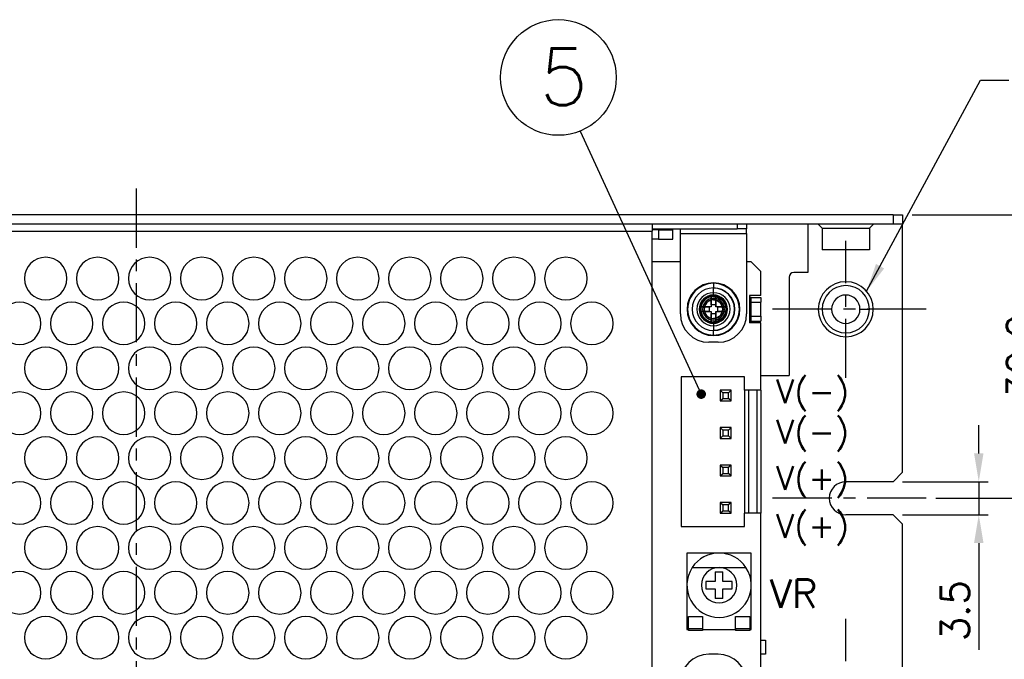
# Model space of a CAD drawing. Extents: x 210 to 804, y -840 to 420.
# Tile 38 of 50: x 563 to 667, y 237 to 305. Entities that reach past the tile are written whole.
import ezdxf

# ---------------------------------------------------------------- set-up
doc = ezdxf.new("R2010")
doc.units = 0
doc.header["$LTSCALE"] = 0.5
doc.linetypes.add('CENTER', pattern=[2, 1.25, -0.25, 0.25, -0.25])
doc.layers.get('0').update_dxf_attribs({"linetype": 'CONTINUOUS'})
doc.layers.get('Defpoints').update_dxf_attribs({"linetype": 'CONTINUOUS'})
for name, color, linetype in [('02___PRT_ALL_AXES', 7, 'CONTINUOUS'), ('c', 4, 'CENTER'), ('DIM', 7, 'CONTINUOUS')]:
    doc.layers.add(name, color=color, linetype=linetype)
doc.styles.add('SIMPLEX', font='SIMPLEX.shx')
doc.dimstyles.get("Standard").update_dxf_attribs({"dimtxt": 3, "dimasz": 3, "dimexe": 1.25, "dimexo": 1, "dimgap": 1, "dimtad": 1, "dimdec": 1, "dimzin": 0, "dimdsep": 46, "dimtxsty": 'STANDARD', "dimcen": 0.5, "dimclrd": 2, "dimclre": 2, "dimclrt": 2, "dimadec": 0, "dimazin": 0, "dimtfac": 1, "dimtdec": 1, "dimtmove": 0, "dimatfit": 3, "dimfxl": 1, "dimtolj": 1, "dimtzin": 0, "dimarcsym": 0})
doc.dimstyles.new('STANDARD$0', dxfattribs={"dimtxt": 3, "dimasz": 3, "dimexe": 1, "dimexo": 1, "dimgap": 1, "dimtad": 1, "dimdec": 1, "dimzin": 0, "dimdsep": 46, "dimtxsty": 'STANDARD', "dimcen": -0.5, "dimclrd": 2, "dimclre": 2, "dimclrt": 2, "dimadec": 1, "dimazin": 0, "dimtfac": 1, "dimtdec": 1, "dimtmove": 0, "dimatfit": 3, "dimfxl": 1, "dimtolj": 1, "dimtzin": 0, "dimarcsym": 0})

# ---------------------------------------------------------------- blocks, each defined once
blk = doc.blocks.new('*D24')
at = {"layer": 'Defpoints', "color": 0}
for p in [(656.3, 284.51), (658.81, 254.51), (671.31, 254.51)]:
    blk.add_point(p, dxfattribs=at)
at = {"layer": 'DIM', "lineweight": -2}
for p, q in [((657.3, 284.51), (672.31, 284.51)), ((671.31, 281.51), (671.31, 257.51)), ((659.81, 254.51), (672.31, 254.51))]:
    blk.add_line(p, q, dxfattribs=at)
at = {"layer": 'DIM'}
for points in [[(670.81, 281.51), (671.81, 281.51), (671.31, 284.51)], [(670.81, 257.51), (671.81, 257.51), (671.31, 254.51)]]:
    blk.add_solid(points, dxfattribs=at)
at = {"layer": 'DIM', "insert": (668.81, 269.51), "char_height": 3, "attachment_point": 5, "rotation": 90, "style": 'SIMPLEX'}
blk.add_mtext('\\A1;30.0', dxfattribs=at)
blk = doc.blocks.new('*D25')
at = {"layer": 'Defpoints', "color": 0}
for p in [(655.3, 256.26), (664.36, 256.26), (655.3, 252.76)]:
    blk.add_point(p, dxfattribs=at)
at = {"layer": 'DIM', "lineweight": -2}
for p, q in [((664.36, 259.26), (664.36, 262.26)), ((656.3, 256.26), (665.36, 256.26)), ((664.36, 256.26), (664.36, 252.76)), ((656.3, 252.76), (665.36, 252.76)), ((664.36, 249.76), (664.36, 238.48))]:
    blk.add_line(p, q, dxfattribs=at)
at = {"layer": 'DIM'}
for points in [[(663.86, 259.26), (664.86, 259.26), (664.36, 256.26)], [(663.86, 249.76), (664.86, 249.76), (664.36, 252.76)]]:
    blk.add_solid(points, dxfattribs=at)
at = {"layer": 'DIM', "insert": (661.86, 242.62), "char_height": 3, "attachment_point": 5, "rotation": 90, "style": 'SIMPLEX'}
blk.add_mtext('\\A1;3.5', dxfattribs=at)

msp = doc.modelspace()

# ---------------------------------------------------------------- linework, layer by layer
at = {"color": 7, "linetype": 'Continuous'}
for p, q in [((655.3, 284.51), (495.3, 284.51)), ((655.3, 284.51), (656.3, 284.51)), ((655.3, 284.51), (655.3, 283.51)), ((656.3, 284.51), (656.3, 283.51)), ((656.3, 284.51), (656.3, 283.51)), ((629.81, 283.51), (520.81, 283.51)), ((629.81, 283.51), (629.81, 283.01)), ((655.3, 283.51), (629.81, 283.51)), ((638.81, 283.51), (638.81, 283.01)), ((639.81, 283.51), (639.81, 283.01)), ((639.81, 283.51), (639.81, 283.01)), ((646.3, 283.51), (646.3, 278.39)), ((656.3, 283.51), (655.3, 283.51)), ((656.3, 257.26), (656.3, 283.51)), ((520.81, 282.76), (629.81, 282.76)), ((629.81, 283.01), (638.81, 283.01)), ((629.81, 283.01), (629.81, 282.76)), ((630.5, 282.91), (629.81, 282.91)), ((629.81, 225.26), (629.81, 282.76)), ((630.5, 282.91), (632, 282.91)), ((630.5, 282.91), (630.5, 281.91)), ((632, 281.91), (632, 282.91)), ((632.81, 282.51), (632.81, 283.01)), ((632.81, 274.01), (632.81, 282.51)), ((632.81, 282.51), (639.81, 282.51)), ((639.81, 283.01), (638.81, 283.01)), ((639.81, 282.51), (639.81, 283.01)), ((639.81, 282.51), (639.81, 274.01)), ((630.5, 281.91), (629.81, 281.91)), ((630.5, 281.91), (632, 281.91)), ((632.81, 279.51), (629.81, 279.51)), ((640.3, 279.51), (639.81, 279.51)), ((641.3, 278.51), (640.3, 279.51)), ((641.3, 275.96), (641.3, 278.51)), ((646.3, 278.39), (644.8, 278.39)), ((644.3, 277.89), (644.3, 267.51)), ((641.3, 275.96), (640.1, 275.96)), ((640.1, 275.96), (640.1, 273.06)), ((636.07, 275.85), (636.07, 274.75)), ((636.07, 274.96), (636.07, 275.85)), ((636.07, 274.96), (636.07, 274.75)), ((636.55, 274.96), (636.07, 274.96)), ((636.55, 274.75), (636.55, 275.85)), ((636.55, 275.85), (636.55, 274.96)), ((636.55, 274.96), (636.55, 274.75)), ((640.3, 275.76), (640.1, 275.76)), ((640.3, 275.76), (641.3, 275.76)), ((640.3, 275.76), (641.3, 275.76)), ((640.3, 275.26), (640.3, 275.76)), ((640.3, 275.26), (641.3, 275.26)), ((640.3, 273.76), (640.3, 275.26)), ((641.3, 275.76), (641.3, 275.26)), ((641.3, 273.76), (641.3, 275.26)), ((636.07, 274.75), (634.97, 274.75)), ((634.97, 274.75), (635.86, 274.75)), ((634.97, 274.27), (636.07, 274.27)), ((635.86, 274.27), (634.97, 274.27)), ((635.86, 274.75), (635.86, 274.27)), ((636.07, 274.75), (635.86, 274.75)), ((635.86, 274.27), (636.07, 274.27)), ((636.07, 274.27), (636.07, 273.17)), ((636.07, 274.27), (636.07, 274.06)), ((636.07, 273.17), (636.07, 274.06)), ((636.07, 274.06), (636.55, 274.06)), ((637.65, 274.75), (636.55, 274.75)), ((636.76, 274.75), (636.55, 274.75)), ((636.55, 274.27), (636.55, 274.06)), ((636.55, 273.17), (636.55, 274.27)), ((636.55, 274.27), (637.65, 274.27)), ((636.55, 274.27), (636.76, 274.27)), ((636.55, 274.06), (636.55, 273.17)), ((636.76, 274.27), (636.76, 274.75)), ((636.76, 274.75), (637.65, 274.75)), ((637.65, 274.27), (636.76, 274.27)), ((640.1, 273.26), (640.3, 273.26)), ((641.3, 273.06), (640.1, 273.06)), ((640.3, 273.76), (641.3, 273.76)), ((640.3, 273.26), (640.3, 273.76)), ((640.3, 273.26), (641.3, 273.26)), ((641.3, 273.76), (641.3, 273.26)), ((641.3, 265.95), (641.3, 273.06)), ((636.81, 271.01), (635.81, 271.01)), ((632.9, 267.35), (632.9, 251.51)), ((639.6, 267.35), (632.9, 267.35)), ((639.6, 265.95), (639.6, 267.35)), ((641.3, 267.51), (644.3, 267.51)), ((637.03, 265.94), (637.03, 264.8)), ((638.17, 265.94), (637.03, 265.94)), ((637.03, 265.94), (637.3, 265.68)), ((637.91, 265.68), (637.3, 265.68)), ((637.3, 265.68), (637.3, 265.06)), ((638.17, 265.94), (637.91, 265.68)), ((637.91, 265.06), (637.91, 265.68)), ((638.17, 264.8), (638.17, 265.94)), ((640, 265.95), (639.6, 265.95)), ((639.6, 265.95), (639.6, 252.92)), ((640.91, 265.95), (640, 265.95)), ((640, 265.95), (640, 252.92)), ((641.3, 265.95), (640.91, 265.95)), ((640.91, 265.95), (640.91, 252.92)), ((641.3, 265.95), (641.3, 252.92)), ((637.03, 264.8), (637.3, 265.06)), ((637.03, 264.8), (638.17, 264.8)), ((637.3, 265.06), (637.91, 265.06)), ((638.17, 264.8), (637.91, 265.06)), ((637.03, 261.98), (637.03, 260.84)), ((638.17, 261.98), (637.03, 261.98)), ((637.03, 261.98), (637.3, 261.72)), ((637.3, 261.72), (637.3, 261.1)), ((637.91, 261.72), (637.3, 261.72)), ((638.17, 261.98), (637.91, 261.72)), ((637.91, 261.1), (637.91, 261.72)), ((638.17, 260.84), (638.17, 261.98)), ((637.03, 260.84), (637.3, 261.1)), ((637.03, 260.84), (638.17, 260.84)), ((637.3, 261.1), (637.91, 261.1)), ((638.17, 260.84), (637.91, 261.1)), ((637.03, 258.02), (637.03, 256.88)), ((638.17, 258.02), (637.03, 258.02)), ((637.03, 258.02), (637.3, 257.76)), ((637.03, 256.88), (637.3, 257.14)), ((637.91, 257.76), (637.3, 257.76)), ((637.3, 257.76), (637.3, 257.14)), ((637.3, 257.14), (637.91, 257.14)), ((638.17, 258.02), (637.91, 257.76)), ((637.91, 257.14), (637.91, 257.76)), ((638.17, 256.88), (637.91, 257.14)), ((638.17, 256.88), (638.17, 258.02)), ((655.3, 256.26), (656.3, 257.26)), ((637.03, 256.88), (638.17, 256.88)), ((655.3, 256.26), (650.3, 256.26)), ((637.03, 254.06), (637.03, 252.92)), ((638.17, 254.06), (637.03, 254.06)), ((637.03, 254.06), (637.3, 253.8)), ((638.17, 254.06), (637.91, 253.8)), ((638.17, 252.92), (638.17, 254.06)), ((637.03, 252.92), (637.3, 253.18)), ((637.91, 253.8), (637.3, 253.8)), ((637.3, 253.8), (637.3, 253.18)), ((637.3, 253.18), (637.91, 253.18)), ((637.91, 253.18), (637.91, 253.8)), ((638.17, 252.92), (637.91, 253.18)), ((637.03, 252.92), (638.17, 252.92)), ((639.6, 251.51), (639.6, 252.92)), ((640, 252.92), (639.6, 252.92)), ((640.91, 252.92), (640, 252.92)), ((641.3, 252.92), (640.91, 252.92)), ((641.3, 230.51), (641.3, 252.92)), ((655.3, 252.76), (650.3, 252.76)), ((656.3, 251.76), (655.3, 252.76)), ((632.9, 251.51), (639.6, 251.51)), ((656.3, 225.51), (656.3, 251.76)), ((634.06, 247.18), (636.9, 247.18)), ((636.9, 247.18), (639.74, 247.18)), ((635.5, 245.71), (635.5, 244.91)), ((636.5, 245.71), (635.5, 245.71)), ((636.5, 246.71), (637.3, 246.71)), ((636.5, 246.71), (636.5, 245.71)), ((637.3, 245.71), (637.3, 246.71)), ((638.3, 245.71), (637.3, 245.71)), ((638.3, 244.91), (638.3, 245.71)), ((635.5, 244.91), (636.5, 244.91)), ((636.5, 244.91), (636.5, 243.91)), ((637.3, 244.91), (638.3, 244.91)), ((637.3, 243.91), (637.3, 244.91)), ((637.3, 243.91), (636.5, 243.91)), ((633.65, 242.01), (635.15, 242.01)), ((633.65, 240.71), (633.65, 242.01)), ((635.15, 242.01), (635.15, 240.71)), ((638.65, 242.01), (640.15, 242.01)), ((638.65, 240.71), (638.65, 242.01)), ((640.15, 242.01), (640.15, 240.71)), ((633.5, 240.61), (633.65, 240.61)), ((633.65, 240.71), (633.65, 240.61)), ((635.15, 240.71), (633.65, 240.71)), ((633.65, 240.61), (633.65, 240.51)), ((635.15, 240.51), (633.65, 240.51)), ((635.15, 240.71), (635.15, 240.61)), ((635.15, 240.61), (638.65, 240.61)), ((635.15, 240.61), (635.15, 240.51)), ((638.65, 240.71), (638.65, 240.61)), ((640.15, 240.71), (638.65, 240.71)), ((638.65, 240.61), (638.65, 240.51)), ((640.15, 240.51), (638.65, 240.51)), ((640.15, 240.71), (640.15, 240.61)), ((640.15, 240.61), (640.3, 240.61)), ((640.15, 240.61), (640.15, 240.51)), ((636.81, 238.01), (635.81, 238.01)), ((641.8, 238.01), (641.3, 238.01))]:
    msp.add_line(p, q, dxfattribs=at)
for points in [[(636.31, 277.25), (636.31, 277.23), (636.31, 277.18), (636.31, 277.1), (636.31, 277.01), (636.31, 276.89), (636.31, 276.76)], [(636.31, 277.25), (636.31, 277.23), (636.31, 277.18), (636.31, 277.1), (636.31, 277), (636.31, 276.88), (636.31, 276.74)], [(636.31, 275.86), (636.31, 275.99), (636.31, 276.13), (636.31, 276.3), (636.31, 276.43), (636.31, 276.6), (636.31, 276.76)], [(637.73, 274.51), (637.64, 274.98), (637.39, 275.41), (637.21, 275.59), (636.77, 275.85), (636.31, 275.93)], [(637.73, 274.51), (637.64, 274.97), (637.39, 275.41), (637.2, 275.59), (636.77, 275.85), (636.31, 275.93)], [(636.31, 275.93), (636.77, 275.85), (637.21, 275.59), (637.39, 275.41), (637.65, 274.97), (637.73, 274.51)], [(637.73, 274.51), (637.64, 274.98), (637.39, 275.41), (637.21, 275.59), (636.77, 275.85), (636.31, 275.93)], [(636.31, 275.93), (636.77, 275.85), (637.21, 275.59), (637.39, 275.41), (637.65, 274.97), (637.73, 274.51)], [(637.73, 274.51), (637.64, 274.98), (637.39, 275.41), (637.21, 275.59), (636.77, 275.85), (636.31, 275.93)], [(636.31, 275.93), (636.77, 275.85), (637.21, 275.59), (637.39, 275.41), (637.65, 274.97), (637.73, 274.51)], [(637.73, 274.51), (637.64, 274.98), (637.39, 275.41), (637.21, 275.59), (636.77, 275.85), (636.31, 275.93)], [(636.31, 275.93), (636.77, 275.85), (637.21, 275.59), (637.39, 275.41), (637.65, 274.97), (637.73, 274.51)], [(637.73, 274.51), (637.64, 274.98), (637.39, 275.41), (637.21, 275.59), (636.77, 275.85), (636.31, 275.93)], [(636.31, 275.93), (636.77, 275.85), (637.21, 275.59), (637.39, 275.41), (637.65, 274.97), (637.73, 274.51)], [(637.73, 274.51), (637.64, 274.98), (637.39, 275.41), (637.21, 275.59), (636.77, 275.85), (636.31, 275.93)], [(636.31, 275.93), (636.77, 275.85), (637.21, 275.59), (637.39, 275.41), (637.65, 274.97), (637.73, 274.51)], [(637.73, 274.51), (637.64, 274.98), (637.39, 275.41), (637.21, 275.59), (636.77, 275.85), (636.31, 275.93)], [(636.31, 275.86), (636.23, 275.86), (636.15, 275.86), (636.07, 275.85)], [(637.66, 274.51), (637.58, 274.96), (637.33, 275.37), (637.16, 275.54), (636.75, 275.78), (636.31, 275.86)], [(636.55, 275.85), (636.47, 275.86), (636.39, 275.86), (636.31, 275.86)], [(636.31, 275.86), (636.75, 275.78), (637.17, 275.53), (637.34, 275.36), (637.58, 274.95), (637.66, 274.51)], [(637.29, 274.51), (637.23, 274.84), (637.05, 275.14), (636.93, 275.26), (636.63, 275.44), (636.31, 275.49)], [(636.31, 275.49), (636.63, 275.43), (636.93, 275.26), (637.06, 275.13), (637.23, 274.83), (637.29, 274.51)], [(636.31, 275.49), (636.63, 275.43), (636.93, 275.26), (637.06, 275.13), (637.23, 274.83), (637.29, 274.51)], [(637.29, 274.51), (637.23, 274.84), (637.05, 275.14), (636.93, 275.26), (636.63, 275.44), (636.31, 275.49)], [(636.31, 275.49), (636.63, 275.43), (636.93, 275.26), (637.06, 275.13), (637.23, 274.83), (637.29, 274.51)], [(637.29, 274.51), (637.23, 274.84), (637.05, 275.14), (636.93, 275.26), (636.63, 275.44), (636.31, 275.49)], [(636.31, 275.49), (636.63, 275.43), (636.93, 275.26), (637.06, 275.13), (637.23, 274.83), (637.29, 274.51)], [(637.29, 274.51), (637.23, 274.84), (637.05, 275.14), (636.93, 275.26), (636.63, 275.44), (636.31, 275.49)], [(636.31, 275.49), (636.63, 275.43), (636.93, 275.26), (637.06, 275.13), (637.23, 274.83), (637.29, 274.51)], [(637.29, 274.51), (637.23, 274.84), (637.05, 275.14), (636.93, 275.26), (636.63, 275.44), (636.31, 275.49)], [(636.31, 275.49), (636.63, 275.43), (636.93, 275.26), (637.06, 275.13), (637.23, 274.83), (637.29, 274.51)], [(637.29, 274.51), (637.23, 274.84), (637.05, 275.14), (636.93, 275.26), (636.63, 275.44), (636.31, 275.49)], [(636.31, 275.49), (636.63, 275.43), (636.93, 275.26), (637.06, 275.13), (637.23, 274.83), (637.29, 274.51)], [(637.29, 274.51), (637.23, 274.84), (637.05, 275.14), (636.93, 275.26), (636.63, 275.44), (636.31, 275.49)], [(636.31, 275.49), (636.63, 275.43), (636.93, 275.26), (637.06, 275.13), (637.23, 274.83), (637.29, 274.51)], [(637.29, 274.51), (637.23, 274.84), (637.05, 275.14), (636.93, 275.26), (636.63, 275.44), (636.31, 275.49)], [(634.97, 274.75), (634.96, 274.59), (634.96, 274.43), (634.97, 274.27)], [(636.31, 273.53), (636.63, 273.59), (636.93, 273.77), (637.06, 273.89), (637.23, 274.19), (637.29, 274.51)], [(637.29, 274.51), (637.23, 274.19), (637.05, 273.89), (636.93, 273.76), (636.63, 273.59), (636.31, 273.53)], [(636.31, 273.16), (636.76, 273.24), (637.17, 273.49), (637.34, 273.66), (637.58, 274.07), (637.66, 274.51)], [(636.31, 273.09), (636.77, 273.17), (637.21, 273.43), (637.39, 273.61), (637.65, 274.05), (637.73, 274.51)], [(637.29, 274.51), (637.23, 274.19), (637.05, 273.89), (636.93, 273.76), (636.63, 273.59), (636.31, 273.53)], [(636.31, 273.09), (636.77, 273.17), (637.2, 273.43), (637.39, 273.62), (637.64, 274.05), (637.73, 274.51)], [(637.73, 274.51), (637.64, 274.05), (637.39, 273.61), (637.21, 273.43), (636.77, 273.17), (636.31, 273.09)], [(636.31, 273.53), (636.63, 273.59), (636.93, 273.77), (637.06, 273.89), (637.23, 274.19), (637.29, 274.51)], [(636.31, 273.09), (636.77, 273.17), (637.21, 273.43), (637.39, 273.61), (637.65, 274.05), (637.73, 274.51)], [(637.29, 274.51), (637.23, 274.19), (637.05, 273.89), (636.93, 273.76), (636.63, 273.59), (636.31, 273.53)], [(636.31, 273.53), (636.63, 273.59), (636.93, 273.77), (637.06, 273.89), (637.23, 274.19), (637.29, 274.51)], [(637.73, 274.51), (637.64, 274.05), (637.39, 273.61), (637.21, 273.43), (636.77, 273.17), (636.31, 273.09)], [(636.31, 273.09), (636.77, 273.17), (637.21, 273.43), (637.39, 273.61), (637.65, 274.05), (637.73, 274.51)], [(637.29, 274.51), (637.23, 274.19), (637.05, 273.89), (636.93, 273.76), (636.63, 273.59), (636.31, 273.53)], [(636.31, 273.53), (636.63, 273.59), (636.93, 273.77), (637.06, 273.89), (637.23, 274.19), (637.29, 274.51)], [(637.73, 274.51), (637.64, 274.05), (637.39, 273.61), (637.21, 273.43), (636.77, 273.17), (636.31, 273.09)], [(636.31, 273.09), (636.77, 273.17), (637.21, 273.43), (637.39, 273.61), (637.65, 274.05), (637.73, 274.51)], [(637.29, 274.51), (637.23, 274.19), (637.05, 273.89), (636.93, 273.76), (636.63, 273.59), (636.31, 273.53)], [(636.31, 273.53), (636.63, 273.59), (636.93, 273.77), (637.06, 273.89), (637.23, 274.19), (637.29, 274.51)], [(637.73, 274.51), (637.64, 274.05), (637.39, 273.61), (637.21, 273.43), (636.77, 273.17), (636.31, 273.09)], [(636.31, 273.09), (636.77, 273.17), (637.21, 273.43), (637.39, 273.61), (637.65, 274.05), (637.73, 274.51)], [(637.29, 274.51), (637.23, 274.19), (637.05, 273.89), (636.93, 273.76), (636.63, 273.59), (636.31, 273.53)], [(636.31, 273.53), (636.63, 273.59), (636.93, 273.77), (637.06, 273.89), (637.23, 274.19), (637.29, 274.51)], [(637.73, 274.51), (637.64, 274.05), (637.39, 273.61), (637.21, 273.43), (636.77, 273.17), (636.31, 273.09)], [(636.31, 273.09), (636.77, 273.17), (637.21, 273.43), (637.39, 273.61), (637.65, 274.05), (637.73, 274.51)], [(637.29, 274.51), (637.23, 274.19), (637.05, 273.89), (636.93, 273.76), (636.63, 273.59), (636.31, 273.53)], [(636.31, 273.53), (636.63, 273.59), (636.93, 273.77), (637.06, 273.89), (637.23, 274.19), (637.29, 274.51)], [(637.73, 274.51), (637.64, 274.05), (637.39, 273.61), (637.21, 273.43), (636.77, 273.17), (636.31, 273.09)], [(636.31, 273.09), (636.77, 273.17), (637.21, 273.43), (637.39, 273.61), (637.65, 274.05), (637.73, 274.51)], [(637.29, 274.51), (637.23, 274.19), (637.05, 273.89), (636.93, 273.76), (636.63, 273.59), (636.31, 273.53)], [(636.31, 273.53), (636.63, 273.59), (636.93, 273.77), (637.06, 273.89), (637.23, 274.19), (637.29, 274.51)], [(637.66, 274.51), (637.58, 274.07), (637.33, 273.65), (637.16, 273.48), (636.74, 273.24), (636.31, 273.16)], [(637.65, 274.51), (637.65, 274.59), (637.65, 274.67), (637.65, 274.75)], [(637.65, 274.27), (637.65, 274.35), (637.65, 274.43), (637.65, 274.51)], [(636.07, 273.17), (636.15, 273.17), (636.23, 273.17), (636.31, 273.17)], [(636.31, 273.17), (636.31, 273.03), (636.31, 272.89), (636.31, 272.73), (636.31, 272.59), (636.31, 272.42), (636.31, 272.26)], [(636.31, 273.17), (636.39, 273.17), (636.47, 273.17), (636.55, 273.17)], [(636.31, 271.77), (636.31, 271.79), (636.31, 271.84), (636.31, 271.92), (636.31, 272.02), (636.31, 272.14), (636.31, 272.28)], [(636.31, 271.77), (636.31, 271.8), (636.31, 271.85), (636.31, 271.92), (636.31, 272.02), (636.31, 272.13), (636.31, 272.26)]]:
    msp.add_lwpolyline(points, dxfattribs=at)
for centre, radius, start, end in [((644.8, 277.89), 0.5, 90, 180), ((636.31, 274.51), 2.79, 90, 180), ((636.31, 274.51), 2.74, 90, 270), ((636.31, 274.51), 2.79, 0, 90), ((636.31, 274.51), 2.74, 0, 90), ((636.31, 274.51), 2.74, 270, 90), ((636.31, 274.51), 2.25, 90, 270), ((636.31, 274.51), 1.42, 90, 270), ((636.31, 274.51), 1.42, 90, 270), ((636.31, 274.51), 1.42, 90, 270), ((636.31, 274.51), 1.42, 90, 270), ((636.31, 274.51), 1.42, 90, 270), ((636.31, 274.51), 1.42, 90, 270), ((636.31, 274.51), 1.42, 90, 180), ((636.31, 274.51), 1.42, 90, 270), ((636.31, 274.51), 2.25, 0, 90), ((636.31, 274.51), 2.23, 270, 90), ((636.31, 274.51), 1.42, 0, 90), ((636.31, 274.51), 1.42, 0, 90), ((636.31, 274.51), 1.35, 90, 270), ((636.31, 274.51), 1.15, 90, 270), ((636.31, 274.51), 1, 90, 180), ((636.31, 274.51), 0.982, 90, 270), ((636.31, 274.51), 0.982, 90, 270), ((636.31, 274.51), 0.982, 90, 270), ((636.31, 274.51), 0.982, 90, 270), ((636.31, 274.51), 0.982, 90, 270), ((636.31, 274.51), 0.982, 90, 270), ((636.31, 274.51), 0.982, 90, 270), ((636.31, 274.51), 0.982, 90, 180), ((636.31, 274.51), 1.15, 0, 90), ((636.31, 274.51), 1, 0, 90), ((635.81, 274.01), 3, 180, 270), ((636.31, 274.51), 2.79, 180, 270), ((636.31, 274.51), 1.42, 180, 270), ((636.31, 274.51), 1, 180, 270), ((636.31, 274.51), 0.982, 180, 270), ((636.31, 274.51), 1, 270, 0), ((636.31, 274.51), 1.15, 270, 0), ((636.31, 274.51), 1.42, 270, 0), ((636.31, 274.51), 1.42, 270, 0), ((636.31, 274.51), 2.79, 270, 0), ((636.31, 274.51), 2.74, 270, 0), ((636.31, 274.51), 2.25, 270, 0), ((636.81, 274.01), 3, 270, 0), ((636.9, 245.31), 3.4, 90, 146.6554), ((636.9, 245.31), 3.4, 33.3446, 90), ((636.9, 245.31), 3.4, 146.6554, 270), ((636.9, 245.31), 1.87, 90, 180), ((636.9, 245.31), 1.87, 0, 90), ((636.9, 245.31), 3.4, 270, 33.3446), ((636.9, 245.31), 1.87, 180, 0), ((635.81, 235.01), 3, 90, 180), ((636.81, 235.01), 3, 0, 90)]:
    msp.add_arc(centre, radius, start, end, dxfattribs=at)
at = {"layer": '02___PRT_ALL_AXES', "color": 7, "linetype": 'Continuous'}
for p, q in [((647.8, 283.1), (647.39, 283.51)), ((652.8, 283.1), (653.22, 283.51)), ((647.8, 283.1), (647.8, 280.81)), ((647.8, 283.1), (647.8, 280.81)), ((652.8, 283.1), (652.8, 280.81)), ((652.8, 283.1), (652.8, 280.81)), ((648.67, 280.81), (647.8, 280.81)), ((648.8, 280.81), (648.67, 280.81)), ((651.8, 280.81), (648.8, 280.81)), ((651.94, 280.81), (651.8, 280.81)), ((652.8, 280.81), (651.94, 280.81)), ((648.8, 274.51), (647.8, 274.51)), ((651.8, 274.51), (652.8, 274.51)), ((633.5, 248.71), (633.5, 245.31)), ((636.9, 248.71), (633.5, 248.71)), ((640.3, 248.71), (636.9, 248.71)), ((640.3, 245.31), (640.3, 248.71)), ((633.5, 245.31), (633.5, 240.61)), ((640.3, 240.61), (640.3, 245.31)), ((641.3, 239.51), (641.8, 239.51)), ((641.8, 239.51), (641.8, 238.01))]:
    msp.add_line(p, q, dxfattribs=at)
msp.add_lwpolyline([(647.8, 283.1), (647.9, 283.1), (648.67, 283.1), (649.95, 283.1), (650.66, 283.1), (651.94, 283.1), (652.7, 283.1), (652.8, 283.1)], dxfattribs=at)
for centre, radius, start, end in [((565.7, 277.76), 2.25, 0, 180), ((571.2, 277.76), 2.25, 0, 180), ((576.7, 277.76), 2.25, 0, 180), ((582.2, 277.76), 2.25, 0, 180), ((587.7, 277.76), 2.25, 0, 180), ((593.2, 277.76), 2.25, 0, 180), ((598.7, 277.76), 2.25, 0, 180), ((604.2, 277.76), 2.25, 0, 180), ((609.7, 277.76), 2.25, 0, 180), ((615.2, 277.76), 2.25, 0, 180), ((620.7, 277.76), 2.25, 0, 180), ((565.7, 277.76), 2.25, 180, 0), ((571.2, 277.76), 2.25, 180, 0), ((576.7, 277.76), 2.25, 180, 0), ((582.2, 277.76), 2.25, 180, 0), ((587.7, 277.76), 2.25, 180, 0), ((593.2, 277.76), 2.25, 180, 0), ((598.7, 277.76), 2.25, 180, 0), ((604.2, 277.76), 2.25, 180, 0), ((609.7, 277.76), 2.25, 180, 0), ((615.2, 277.76), 2.25, 180, 0), ((620.7, 277.76), 2.25, 180, 0), ((650.3, 274.51), 2.91, 0, 180), ((650.3, 274.51), 2.5, 0, 180), ((636.31, 274.51), 1.75, 0, 180), ((636.3, 274.51), 1.5, 0, 180), ((650.3, 274.51), 1.5, 0, 180), ((562.95, 273.01), 2.25, 0, 180), ((568.45, 273.01), 2.25, 0, 180), ((573.95, 273.01), 2.25, 0, 180), ((579.45, 273.01), 2.25, 0, 180), ((584.95, 273.01), 2.25, 0, 180), ((590.45, 273.01), 2.25, 0, 180), ((595.95, 273.01), 2.25, 0, 180), ((601.45, 273.01), 2.25, 0, 180), ((606.95, 273.01), 2.25, 0, 180), ((612.45, 273.01), 2.25, 0, 180), ((617.95, 273.01), 2.25, 0, 180), ((623.45, 273.01), 2.25, 0, 180), ((636.31, 274.51), 1.75, 180, 0), ((636.3, 274.51), 1.5, 180, 0), ((650.3, 274.51), 2.91, 180, 0), ((650.3, 274.51), 2.5, 180, 0), ((650.3, 274.51), 1.5, 180, 0), ((562.95, 273.01), 2.25, 180, 0), ((568.45, 273.01), 2.25, 180, 0), ((573.95, 273.01), 2.25, 180, 0), ((579.45, 273.01), 2.25, 180, 0), ((584.95, 273.01), 2.25, 180, 0), ((590.45, 273.01), 2.25, 180, 0), ((595.95, 273.01), 2.25, 180, 0), ((601.45, 273.01), 2.25, 180, 0), ((606.95, 273.01), 2.25, 180, 0), ((612.45, 273.01), 2.25, 180, 0), ((617.95, 273.01), 2.25, 180, 0), ((623.45, 273.01), 2.25, 180, 0), ((565.7, 268.26), 2.25, 0, 180), ((571.2, 268.26), 2.25, 0, 180), ((576.7, 268.26), 2.25, 0, 180), ((582.2, 268.26), 2.25, 0, 180), ((587.7, 268.26), 2.25, 0, 180), ((593.2, 268.26), 2.25, 0, 180), ((598.7, 268.26), 2.25, 0, 180), ((604.2, 268.26), 2.25, 0, 180), ((609.7, 268.26), 2.25, 0, 180), ((615.2, 268.26), 2.25, 0, 180), ((620.7, 268.26), 2.25, 0, 180), ((565.7, 268.26), 2.25, 180, 0), ((571.2, 268.26), 2.25, 180, 0), ((576.7, 268.26), 2.25, 180, 0), ((582.2, 268.26), 2.25, 180, 0), ((587.7, 268.26), 2.25, 180, 0), ((593.2, 268.26), 2.25, 180, 0), ((598.7, 268.26), 2.25, 180, 0), ((604.2, 268.26), 2.25, 180, 0), ((609.7, 268.26), 2.25, 180, 0), ((615.2, 268.26), 2.25, 180, 0), ((620.7, 268.26), 2.25, 180, 0), ((562.95, 263.51), 2.25, 0, 180), ((568.45, 263.51), 2.25, 0, 180), ((573.95, 263.51), 2.25, 0, 180), ((579.45, 263.51), 2.25, 0, 180), ((584.95, 263.51), 2.25, 0, 180), ((590.45, 263.51), 2.25, 0, 180), ((595.95, 263.51), 2.25, 0, 180), ((601.45, 263.51), 2.25, 0, 180), ((606.95, 263.51), 2.25, 0, 180), ((612.45, 263.51), 2.25, 0, 180), ((617.95, 263.51), 2.25, 0, 180), ((623.45, 263.51), 2.25, 0, 180), ((562.95, 263.51), 2.25, 180, 0), ((568.45, 263.51), 2.25, 180, 0), ((573.95, 263.51), 2.25, 180, 0), ((579.45, 263.51), 2.25, 180, 0), ((584.95, 263.51), 2.25, 180, 0), ((590.45, 263.51), 2.25, 180, 0), ((595.95, 263.51), 2.25, 180, 0), ((601.45, 263.51), 2.25, 180, 0), ((606.95, 263.51), 2.25, 180, 0), ((612.45, 263.51), 2.25, 180, 0), ((617.95, 263.51), 2.25, 180, 0), ((623.45, 263.51), 2.25, 180, 0), ((565.7, 258.76), 2.25, 0, 180), ((571.2, 258.76), 2.25, 0, 180), ((576.7, 258.76), 2.25, 0, 180), ((582.2, 258.76), 2.25, 0, 180), ((587.7, 258.76), 2.25, 0, 180), ((593.2, 258.76), 2.25, 0, 180), ((598.7, 258.76), 2.25, 0, 180), ((604.2, 258.76), 2.25, 0, 180), ((609.7, 258.76), 2.25, 0, 180), ((615.2, 258.76), 2.25, 0, 180), ((620.7, 258.76), 2.25, 0, 180), ((565.7, 258.76), 2.25, 180, 0), ((571.2, 258.76), 2.25, 180, 0), ((576.7, 258.76), 2.25, 180, 0), ((582.2, 258.76), 2.25, 180, 0), ((587.7, 258.76), 2.25, 180, 0), ((593.2, 258.76), 2.25, 180, 0), ((598.7, 258.76), 2.25, 180, 0), ((604.2, 258.76), 2.25, 180, 0), ((609.7, 258.76), 2.25, 180, 0), ((615.2, 258.76), 2.25, 180, 0), ((620.7, 258.76), 2.25, 180, 0), ((562.95, 254.01), 2.25, 0, 180), ((568.45, 254.01), 2.25, 0, 180), ((573.95, 254.01), 2.25, 0, 180), ((579.45, 254.01), 2.25, 0, 180), ((584.95, 254.01), 2.25, 0, 180), ((590.45, 254.01), 2.25, 0, 180), ((595.95, 254.01), 2.25, 0, 180), ((601.45, 254.01), 2.25, 0, 180), ((606.95, 254.01), 2.25, 0, 180), ((612.45, 254.01), 2.25, 0, 180), ((617.95, 254.01), 2.25, 0, 180), ((623.45, 254.01), 2.25, 0, 180), ((650.3, 254.51), 1.75, 90, 270), ((562.95, 254.01), 2.25, 180, 0), ((568.45, 254.01), 2.25, 180, 0), ((573.95, 254.01), 2.25, 180, 0), ((579.45, 254.01), 2.25, 180, 0), ((584.95, 254.01), 2.25, 180, 0), ((590.45, 254.01), 2.25, 180, 0), ((595.95, 254.01), 2.25, 180, 0), ((601.45, 254.01), 2.25, 180, 0), ((606.95, 254.01), 2.25, 180, 0), ((612.45, 254.01), 2.25, 180, 0), ((617.95, 254.01), 2.25, 180, 0), ((623.45, 254.01), 2.25, 180, 0), ((565.7, 249.26), 2.25, 0, 180), ((571.2, 249.26), 2.25, 0, 180), ((576.7, 249.26), 2.25, 0, 180), ((582.2, 249.26), 2.25, 0, 180), ((587.7, 249.26), 2.25, 0, 180), ((593.2, 249.26), 2.25, 0, 180), ((598.7, 249.26), 2.25, 0, 180), ((604.2, 249.26), 2.25, 0, 180), ((609.7, 249.26), 2.25, 0, 180), ((615.2, 249.26), 2.25, 0, 180), ((620.7, 249.26), 2.25, 0, 180), ((565.7, 249.26), 2.25, 180, 0), ((571.2, 249.26), 2.25, 180, 0), ((576.7, 249.26), 2.25, 180, 0), ((582.2, 249.26), 2.25, 180, 0), ((587.7, 249.26), 2.25, 180, 0), ((593.2, 249.26), 2.25, 180, 0), ((598.7, 249.26), 2.25, 180, 0), ((604.2, 249.26), 2.25, 180, 0), ((609.7, 249.26), 2.25, 180, 0), ((615.2, 249.26), 2.25, 180, 0), ((620.7, 249.26), 2.25, 180, 0), ((562.95, 244.51), 2.25, 0, 180), ((568.45, 244.51), 2.25, 0, 180), ((573.95, 244.51), 2.25, 0, 180), ((579.45, 244.51), 2.25, 0, 180), ((584.95, 244.51), 2.25, 0, 180), ((590.45, 244.51), 2.25, 0, 180), ((595.95, 244.51), 2.25, 0, 180), ((601.45, 244.51), 2.25, 0, 180), ((606.95, 244.51), 2.25, 0, 180), ((612.45, 244.51), 2.25, 0, 180), ((617.95, 244.51), 2.25, 0, 180), ((623.45, 244.51), 2.25, 0, 180), ((562.95, 244.51), 2.25, 180, 0), ((568.45, 244.51), 2.25, 180, 0), ((573.95, 244.51), 2.25, 180, 0), ((579.45, 244.51), 2.25, 180, 0), ((584.95, 244.51), 2.25, 180, 0), ((590.45, 244.51), 2.25, 180, 0), ((595.95, 244.51), 2.25, 180, 0), ((601.45, 244.51), 2.25, 180, 0), ((606.95, 244.51), 2.25, 180, 0), ((612.45, 244.51), 2.25, 180, 0), ((617.95, 244.51), 2.25, 180, 0), ((623.45, 244.51), 2.25, 180, 0), ((565.7, 239.76), 2.25, 0, 180), ((571.2, 239.76), 2.25, 0, 180), ((576.7, 239.76), 2.25, 0, 180), ((582.2, 239.76), 2.25, 0, 180), ((587.7, 239.76), 2.25, 0, 180), ((593.2, 239.76), 2.25, 0, 180), ((598.7, 239.76), 2.25, 0, 180), ((604.2, 239.76), 2.25, 0, 180), ((609.7, 239.76), 2.25, 0, 180), ((615.2, 239.76), 2.25, 0, 180), ((620.7, 239.76), 2.25, 0, 180), ((565.7, 239.76), 2.25, 180, 0), ((571.2, 239.76), 2.25, 180, 0), ((576.7, 239.76), 2.25, 180, 0), ((582.2, 239.76), 2.25, 180, 0), ((587.7, 239.76), 2.25, 180, 0), ((593.2, 239.76), 2.25, 180, 0), ((598.7, 239.76), 2.25, 180, 0), ((604.2, 239.76), 2.25, 180, 0), ((609.7, 239.76), 2.25, 180, 0), ((615.2, 239.76), 2.25, 180, 0), ((620.7, 239.76), 2.25, 180, 0)]:
    msp.add_arc(centre, radius, start, end, dxfattribs=at)
at = {"layer": 'c', "color": 7, "ltscale": 10}
for p, q in [((575.3, 221.02), (575.3, 287.52)), ((650.3, 267.26), (650.3, 281.76)), ((658.81, 274.51), (641.8, 274.51)), ((658.81, 254.51), (641.8, 254.51)), ((650.3, 227.26), (650.3, 241.76))]:
    msp.add_line(p, q, dxfattribs=at)
at = {"layer": 'DIM', "color": 7}
msp.add_line((622.2, 293.36), (635.01, 265.53), dxfattribs=at)
at = {"layer": 'DIM', "color": 7, "ltscale": 2, "const_width": 0.5}
msp.add_lwpolyline([(634.79, 265.4, 1), (635.23, 265.65, 1)], format="xyb", close=True, dxfattribs=at)
at = {"layer": 'DIM', "color": 7, "ltscale": 2}
msp.add_circle((619.91, 299.03), 6.12, dxfattribs=at)

# ---------------------------------------------------------------- texts
at = {"layer": 'DIM', "color": 7, "ltscale": 2, "style": 'SIMPLEX'}
msp.add_text('5', height=6, dxfattribs=at).set_placement((617.92, 296.11))
at = {"layer": 'DIM', "color": 7, "style": 'SIMPLEX'}
for s, height, p in [('V(-)', 2.5, (642.93, 264.56)), ('V(-)', 2.5, (642.93, 260.3)), ('V(+)', 2.5, (642.93, 255.4)), ('V(+)', 2.5, (642.93, 250.34)), ('VR', 3, (642.29, 242.93))]:
    msp.add_text(s, height=height, dxfattribs=at).set_placement(p)

# ---------------------------------------------------------------- dimensions: what is measured, and where the dimension line sits
at = {"layer": 'DIM', "color": 7}
for base, p1, p2, picture, middle in [((671.31, 254.51), (656.3, 284.51), (658.81, 254.51), '*D24', (671.31, 269.51)), ((664.36, 256.26), (655.3, 252.76), (655.3, 256.26), '*D25', (664.36, 242.62))]:
    dim = msp.add_linear_dim(base=base, p1=p1, p2=p2, angle=90, dimstyle='STANDARD$0', override={"dimtxsty": 'SIMPLEX', "dimcen": -2, "dimclrd": 256, "dimclre": 256, "dimclrt": 256}, dxfattribs=at)
    dim.commit()
    dim.dimension.update_dxf_attribs({"geometry": picture, "text_midpoint": middle, "dimtype": 160})

# ---------------------------------------------------------------- leaders
at = {"layer": 'DIM', "color": 7, "annotation_type": 0, "has_hookline": 1, "hookline_direction": 0, "text_width": 38.86}
msp.add_leader([(652.5, 276.42), (664.53, 298.73), (667.53, 298.73)], dimstyle='STANDARD', override={"dimgap": 1, "dimtad": 0, "dimtxsty": 'SIMPLEX', "dimcen": -2, "dimclrd": 256, "dimclre": 256, "dimclrt": 256}, dxfattribs=at)

doc.saveas('drawing.dxf')
